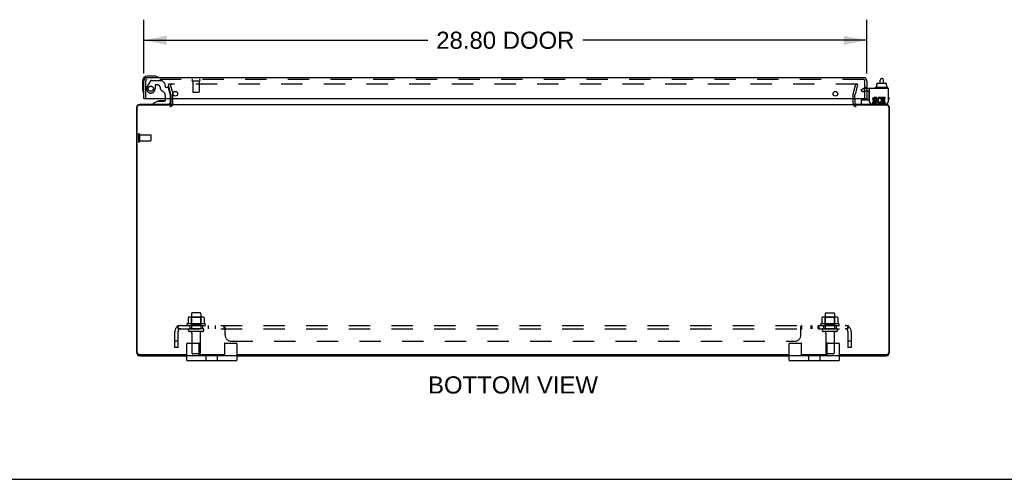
# Model space of a CAD drawing. Header units: inches. Extents: x 0 to 155, y 0 to 100.
# Tile 2 of 7: x 39 to 78, y 0 to 18. Entities that reach past the tile are written whole.
import ezdxf

# ---------------------------------------------------------------- set-up
doc = ezdxf.new("R2010")
doc.units = ezdxf.units.IN
doc.header["$LTSCALE"] = 8.5
doc.header["$MEASUREMENT"] = 0
doc.linetypes.add('HIDDEN', pattern=[0.2, 0.1, -0.1])
doc.layers.get('0').update_dxf_attribs({"linetype": 'CONTINUOUS'})
for name, color, linetype in [('DEFAULT_2', 8, 'HIDDEN'), ('DIMENSIONS', 7, 'CONTINUOUS'), ('DOOR_ASSEMBLY', 7, 'CONTINUOUS'), ('SUBPANEL', 7, 'CONTINUOUS')]:
    doc.layers.add(name, color=color, linetype=linetype)
doc.styles.get("Standard").update_dxf_attribs({"font": 'arial.ttf'})
doc.dimstyles.new('DIMSTYLE_1', dxfattribs={"dimtxt": 0.681818, "dimasz": 0.909091, "dimexe": 0.09, "dimexo": 0.07, "dimgap": 0.0375, "dimtad": 0, "dimtih": 1, "dimtoh": 1, "dimzin": 4, "dimdsep": 46, "dimtxsty": 'Standard', "dimblk": '_FILLED', "dimblk1": '_FILLED', "dimblk2": '_FILLED', "dimcen": 0.09, "dimadec": 3, "dimazin": 1, "dimtfac": 1, "dimtdec": 3, "dimtofl": 0, "dimtmove": 0, "dimatfit": 3, "dimldrblk": '_FILLED', "dimfxl": 0, "dimtolj": 1, "dimtzin": 4, "dimarcsym": 0})

# ---------------------------------------------------------------- blocks, each defined once
blk = doc.blocks.new('_FILLED')
at = {"color": 0, "linetype": 'ByBlock'}
blk.add_solid([(0, 0), (-1, 0.2), (-1, -0.2)], dxfattribs=at)
blk = doc.blocks.new('*D3')
at = {"layer": 'DIMENSIONS', "color": 2, "linetype": 'Continuous'}
for p, q in [((44.175, 16.155), (44.175, 18.301)), ((72.975, 16.155), (72.975, 18.301)), ((44.175, 17.483), (55.484, 17.483)), ((72.975, 17.483), (61.666, 17.483))]:
    blk.add_line(p, q, dxfattribs=at)
at = {"layer": 'DIMENSIONS', "color": 2, "linetype": 'Continuous', "xscale": 0.9090909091, "yscale": 0.9090909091, "zscale": 0.9090909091, "rotation": 180}
blk.add_blockref('_FILLED', (44.175, 17.483), dxfattribs=at)
at = {"layer": 'DIMENSIONS', "color": 2, "linetype": 'Continuous', "xscale": 0.9090909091, "yscale": 0.9090909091, "zscale": 0.9090909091}
blk.add_blockref('_FILLED', (72.975, 17.483), dxfattribs=at)
at = {"layer": 'DIMENSIONS', "color": 2, "linetype": 'Continuous', "insert": (58.575, 17.824), "char_height": 0.6818, "width": 5.50017, "attachment_point": 2, "line_spacing_factor": 0.9}
blk.add_mtext('28.80 DOOR', dxfattribs=at)

msp = doc.modelspace()

# ---------------------------------------------------------------- linework, layer by layer
at = {"color": 7, "linetype": 'Continuous'}
for p, q in [((73.3567, 15.7065), (73.3721, 15.7065)), ((73.3567, 15.7065), (73.3567, 15.5995)), ((73.3721, 15.7645), (73.3721, 15.7065)), ((73.3832, 15.7745), (73.7384, 15.7745)), ((73.5032, 15.7745), (73.5032, 15.8984)), ((73.5632, 15.9584), (73.5832, 15.9584)), ((73.6432, 15.7745), (73.6432, 15.8984)), ((73.7497, 15.7645), (73.7497, 15.7065)), ((73.7497, 15.7065), (73.7661, 15.7065)), ((73.7661, 15.7065), (73.7661, 15.5995)), ((73.3046, 15.5895), (73.3046, 15.5695)), ((73.8016, 15.5995), (73.3146, 15.5995)), ((73.8116, 15.5895), (73.8116, 15.5695)), ((72.7612, 14.962), (72.7612, 15.0995)), ((72.7712, 15.1095), (73.0863, 15.1095)), ((73.8237, 15.002), (73.8237, 15.0155)), ((45.8802, 4.747), (45.8802, 5.397)), ((45.9052, 5.422), (46.3552, 5.422)), ((46.3802, 4.922), (46.3802, 5.397)), ((47.3802, 5.397), (47.3802, 4.922)), ((47.4052, 5.422), (47.8552, 5.422)), ((47.8802, 5.397), (47.8802, 4.747)), ((69.8802, 4.747), (69.8802, 5.397)), ((69.9052, 5.422), (70.3552, 5.422)), ((70.3802, 4.922), (70.3802, 5.397)), ((71.3802, 5.397), (71.3802, 4.922)), ((71.4052, 5.422), (71.8552, 5.422)), ((71.8802, 5.397), (71.8802, 4.747)), ((47.8552, 4.922), (45.9052, 4.922)), ((47.8552, 4.722), (45.9052, 4.722)), ((46.6612, 4.747), (46.6612, 4.897)), ((47.0992, 4.897), (47.0992, 4.747)), ((71.8552, 4.922), (69.9052, 4.922)), ((71.8552, 4.722), (69.9052, 4.722)), ((70.6612, 4.747), (70.6612, 4.897)), ((71.0992, 4.897), (71.0992, 4.747)), ((0, 0), (154.5455, 0))]:
    msp.add_line(p, q, dxfattribs=at)
at = {"color": 3, "linetype": 'Continuous'}
for p, q in [((73.8237, 15.5595), (73.0863, 15.5595)), ((73.0863, 15.0155), (73.0863, 15.5595)), ((73.8237, 15.5595), (73.8237, 15.0155)), ((45.2422, 14.922), (43.9972, 14.922)), ((45.2552, 14.964), (45.2552, 15.165)), ((45.2552, 14.922), (72.5052, 14.922)), ((72.5052, 15.165), (72.5052, 14.964)), ((73.7632, 14.922), (72.5182, 14.922)), ((73.1463, 14.9555), (73.7637, 14.9555)), ((73.3023, 15.0212), (73.2017, 15.0212)), ((73.2017, 15.0212), (73.2017, 14.9748)), ((73.2017, 14.9748), (73.3023, 14.9748)), ((73.2561, 15.0693), (73.307, 15.0693)), ((73.3719, 15.2068), (73.2713, 15.2068)), ((73.2713, 15.1604), (73.3719, 15.1604)), ((73.3023, 15.1141), (73.2713, 15.114)), ((73.3719, 15.1604), (73.3719, 15.2068)), ((73.5155, 15.1547), (73.5339, 15.1973)), ((73.5421, 15.0137), (73.5279, 15.0339)), ((73.7121, 15.2068), (73.5421, 15.2068)), ((73.5421, 15.2068), (73.5421, 15.0137)), ((73.5421, 14.9883), (73.5421, 14.9748)), ((73.5421, 14.9748), (73.7121, 14.9748)), ((73.5885, 15.1604), (73.7121, 15.1604)), ((73.5885, 15.114), (73.5885, 15.1604)), ((73.6889, 15.114), (73.5885, 15.114)), ((73.5885, 15.0693), (73.6889, 15.0693)), ((73.5885, 15.0212), (73.5885, 15.0693)), ((73.7121, 15.0212), (73.5885, 15.0212)), ((73.6889, 15.0693), (73.6889, 15.114)), ((73.7121, 15.1604), (73.7121, 15.2068)), ((73.7121, 14.9748), (73.7121, 15.0212)), ((43.8802, 14.805), (43.8802, 5.058)), ((43.9132, 5.055), (43.9132, 14.819)), ((45.2552, 14.899), (43.9932, 14.899)), ((73.7672, 14.899), (72.5052, 14.899)), ((73.8472, 14.819), (73.8472, 5.055)), ((73.8802, 5.058), (73.8802, 14.805)), ((43.9932, 4.975), (45.8802, 4.975)), ((44.0162, 4.922), (45.8802, 4.922)), ((46.3802, 4.975), (47.3802, 4.975)), ((47.8802, 4.975), (69.8802, 4.975)), ((47.8802, 4.922), (69.8802, 4.922)), ((70.3802, 4.975), (71.3802, 4.975)), ((71.8802, 4.975), (73.7672, 4.975)), ((71.8802, 4.922), (73.7442, 4.922))]:
    msp.add_line(p, q, dxfattribs=at)
at = {"color": 7, "linetype": 'Continuous'}
for centre, radius, start, end in [((73.5632, 15.8984), 0.06, 90, 180), ((73.5832, 15.8984), 0.06, 0, 90), ((73.3146, 15.5895), 0.01, 89.99999, 180), ((73.3146, 15.5695), 0.01, 180, 270.00001), ((73.8016, 15.5895), 0.01, 0, 90.00001), ((73.8016, 15.5695), 0.01, 269.99999, 360), ((73.8081, 15.4415), 0.0162, 343.79096, 16.20904), ((72.7712, 15.0995), 0.01, 90, 180), ((72.8012, 14.962), 0.04, 180, 270), ((73.7437, 15.002), 0.08, 280.18143, 360), ((45.9052, 5.397), 0.025, 90, 180), ((46.3552, 5.397), 0.025, 0, 90), ((47.4052, 5.397), 0.025, 90, 180), ((47.8552, 5.397), 0.025, 0, 90), ((69.9052, 5.397), 0.025, 90, 180), ((70.3552, 5.397), 0.025, 0, 90), ((71.4052, 5.397), 0.025, 90, 180), ((71.8552, 5.397), 0.025, 0, 90), ((45.9052, 4.897), 0.025, 90, 180), ((45.9052, 4.747), 0.025, 180, 270), ((46.6362, 4.897), 0.025, 0, 90), ((46.6362, 4.747), 0.025, 270, 360), ((47.1242, 4.897), 0.025, 90, 180), ((47.1242, 4.747), 0.025, 180, 270), ((47.8552, 4.897), 0.025, 0, 90), ((47.8552, 4.747), 0.025, 270, 360), ((69.9052, 4.897), 0.025, 90, 180), ((69.9052, 4.747), 0.025, 180, 270), ((70.6362, 4.897), 0.025, 0, 90), ((70.6362, 4.747), 0.025, 270, 360), ((71.1242, 4.897), 0.025, 90, 180), ((71.1242, 4.747), 0.025, 180, 270), ((71.8552, 4.897), 0.025, 0, 90), ((71.8552, 4.747), 0.025, 270, 360)]:
    msp.add_arc(centre, radius, start, end, dxfattribs=at)
at = {"color": 3, "linetype": 'Continuous'}
for centre, radius, start, end in [((43.9972, 14.805), 0.117, 90, 180), ((45.2132, 14.964), 0.042, 270, 360), ((72.5472, 14.964), 0.042, 180, 270), ((73.1463, 15.0155), 0.06, 180, 270), ((73.2713, 15.1373), 0.0696, 89.99114, 257.43379), ((73.2713, 15.1372), 0.0232, 90, 270.04847), ((73.3023, 15.0445), 0.0696, 270, 90), ((73.3023, 15.0445), 0.0232, 270, 351.22946), ((73.2987, 15.044), 0.0267, 353.42855, 71.76278), ((73.4879, 15.0908), 0.116, 66.59665, 251.87913), ((73.4879, 15.0908), 0.0696, 66.59665, 305.11217), ((73.488, 15.0884), 0.1137, 251.41988, 296.19629), ((73.4879, 15.0908), 0.116, 295.73705, 297.8532), ((73.7632, 14.805), 0.117, 0, 90), ((73.7637, 15.0155), 0.06, 270, 360), ((43.9932, 14.819), 0.08, 90, 180), ((73.7672, 14.819), 0.08, 0, 90), ((44.0162, 5.058), 0.136, 180, 270), ((43.9932, 5.055), 0.08, 180, 270), ((73.7442, 5.058), 0.136, 270, 360), ((73.7672, 5.055), 0.08, 270, 360)]:
    msp.add_arc(centre, radius, start, end, dxfattribs=at)
at = {"color": 7, "linetype": 'Continuous'}
for centre, major_axis, ratio, start_param, end_param in [((73.3832, 15.7645), (0.0111, 0), 0.8988338, 1.5707963, 3.1415927), ((73.7384, 15.7645), (0.0113, 0), 0.8861604, 0, 1.5707963)]:
    msp.add_ellipse(centre, major_axis=major_axis, ratio=ratio, start_param=start_param, end_param=end_param, dxfattribs=at)
at = {"layer": 'DEFAULT_2', "color": 8, "linetype": 'HIDDEN'}
for p, q in [((45.2233, 15.7346), (45.1509, 15.7152)), ((45.2543, 15.3291), (45.1509, 15.7152)), ((72.5889, 15.7346), (45.1715, 15.7346)), ((45.2233, 15.7346), (45.3268, 15.3485)), ((72.4336, 15.3485), (72.5371, 15.7346)), ((72.6095, 15.7152), (72.506, 15.3291)), ((72.5371, 15.7346), (72.6095, 15.7152)), ((45.2552, 15.165), (45.2552, 15.3226)), ((45.3302, 14.964), (45.3302, 15.3226)), ((72.4302, 14.964), (72.4302, 15.3226)), ((72.5052, 15.165), (72.5052, 15.3226)), ((72.7458, 15.5042), (72.8173, 15.5455)), ((72.7978, 15.4142), (72.7458, 15.5042)), ((72.8693, 15.4555), (72.7978, 15.4142)), ((73.0863, 15.5595), (72.8693, 15.5595)), ((73.0863, 15.4555), (72.8693, 15.4555)), ((43.9552, 13.739), (43.9552, 13.455)), ((43.9982, 13.739), (43.9982, 13.455)), ((43.9982, 13.721), (44.4452, 13.721)), ((43.9982, 13.473), (44.4452, 13.473)), ((44.4552, 13.711), (44.4552, 13.483)), ((45.9363, 6.4367), (45.9363, 6.2185)), ((46.5108, 6.458), (45.9996, 6.458)), ((46.0717, 6.438), (46.0517, 6.458)), ((46.0677, 6.592), (46.0677, 5.997)), ((46.0717, 6.142), (46.0717, 6.438)), ((46.4387, 6.438), (46.0717, 6.438)), ((46.4127, 6.622), (46.0977, 6.622)), ((46.4387, 6.438), (46.4587, 6.458)), ((46.4387, 6.142), (46.4387, 6.438)), ((46.4427, 6.592), (46.4427, 5.997)), ((46.5741, 6.4367), (46.5741, 6.2185)), ((71.1863, 6.4367), (71.1863, 6.2185)), ((71.7608, 6.458), (71.2496, 6.458)), ((71.3217, 6.438), (71.3017, 6.458)), ((71.3177, 6.592), (71.3177, 5.997)), ((71.6887, 6.438), (71.3217, 6.438)), ((71.3217, 6.142), (71.3217, 6.438)), ((71.3477, 6.622), (71.6627, 6.622)), ((71.6887, 6.438), (71.7087, 6.458)), ((71.6887, 6.142), (71.6887, 6.438)), ((71.6927, 6.592), (71.6927, 5.997)), ((71.8241, 6.4367), (71.8241, 6.2185)), ((46.611, 6.192), (45.8993, 6.192)), ((45.921, 6.122), (46.5893, 6.122)), ((46.5127, 5.997), (45.9977, 5.997)), ((46.5127, 5.887), (45.9977, 5.887)), ((46.0717, 6.142), (46.0517, 6.122)), ((46.4387, 6.142), (46.0717, 6.142)), ((46.4387, 6.142), (46.4587, 6.122)), ((71.861, 6.192), (71.1493, 6.192)), ((71.171, 6.122), (71.8393, 6.122)), ((71.7627, 5.997), (71.2477, 5.997)), ((71.7627, 5.887), (71.2477, 5.887)), ((71.3217, 6.142), (71.3017, 6.122)), ((71.6887, 6.142), (71.3217, 6.142)), ((71.6887, 6.142), (71.7087, 6.122)), ((46.0902, 5.8245), (46.0902, 5.027)), ((46.4202, 5.8245), (46.4202, 5.027)), ((71.3402, 5.8245), (71.3402, 5.027)), ((71.6702, 5.8245), (71.6702, 5.027)), ((46.3902, 4.997), (46.1202, 4.997)), ((71.6402, 4.997), (71.3702, 4.997))]:
    msp.add_line(p, q, dxfattribs=at)
for points in [[(45.1715, 15.7346), (45.1699, 15.7345), (45.1685, 15.7343), (45.167, 15.7339), (45.1656, 15.7334), (45.1642, 15.7328), (45.1629, 15.732), (45.1617, 15.7311), (45.1606, 15.7301), (45.1596, 15.729), (45.1588, 15.7278), (45.158, 15.7265), (45.1574, 15.7252), (45.157, 15.7238), (45.1566, 15.7224), (45.1565, 15.7209), (45.1565, 15.7201)], [(45.1565, 15.7201), (45.1565, 15.7194), (45.1566, 15.718), (45.1569, 15.7166)], [(72.603, 15.7252), (72.6024, 15.7265), (72.6016, 15.7278), (72.6007, 15.729), (72.5998, 15.7301), (72.5987, 15.7311), (72.5975, 15.732), (72.5962, 15.7328), (72.5948, 15.7334), (72.5934, 15.7339), (72.5919, 15.7343), (72.5904, 15.7345), (72.5889, 15.7346)], [(72.603, 15.7252), (72.6034, 15.7238), (72.6037, 15.7224), (72.6039, 15.7209), (72.6039, 15.7201)], [(72.6039, 15.7201), (72.6039, 15.7194), (72.6037, 15.718), (72.6034, 15.7166)], [(45.9422, 6.4458), (45.9408, 6.445), (45.9395, 6.444), (45.9383, 6.4427), (45.9374, 6.4413), (45.9368, 6.4397), (45.9364, 6.438), (45.9363, 6.4367)], [(46.5681, 6.4458), (46.5696, 6.445), (46.5709, 6.444), (46.572, 6.4427), (46.5729, 6.4413), (46.5736, 6.4397), (46.574, 6.438), (46.5741, 6.4367)], [(71.1922, 6.4458), (71.1908, 6.445), (71.1895, 6.444), (71.1883, 6.4427), (71.1874, 6.4413), (71.1868, 6.4397), (71.1864, 6.438), (71.1863, 6.4367)], [(71.8181, 6.4458), (71.8196, 6.445), (71.8209, 6.444), (71.822, 6.4427), (71.8229, 6.4413), (71.8236, 6.4397), (71.824, 6.438), (71.8241, 6.4367)], [(45.9363, 6.2185), (45.9362, 6.2173), (45.936, 6.216), (45.9357, 6.215), (45.9354, 6.2142), (45.935, 6.2135), (45.9347, 6.213), (45.9343, 6.2125), (45.934, 6.212), (45.9336, 6.2116), (45.9333, 6.2113), (45.933, 6.211), (45.9327, 6.2107), (45.9324, 6.2105), (45.9321, 6.2103), (45.9318, 6.2101), (45.9315, 6.2099), (45.9313, 6.2098), (45.931, 6.2096)], [(46.5794, 6.2096), (46.5791, 6.2098), (46.5788, 6.2099), (46.5786, 6.2101), (46.5783, 6.2103), (46.578, 6.2105), (46.5777, 6.2107), (46.5774, 6.211), (46.5771, 6.2113), (46.5767, 6.2116), (46.5764, 6.212), (46.5761, 6.2125), (46.5757, 6.213), (46.5754, 6.2135), (46.575, 6.2142), (46.5747, 6.215), (46.5744, 6.216), (46.5741, 6.2173), (46.5741, 6.2185)], [(71.1863, 6.2185), (71.1862, 6.2173), (71.186, 6.216), (71.1857, 6.215), (71.1854, 6.2142), (71.185, 6.2135), (71.1847, 6.213), (71.1843, 6.2125), (71.184, 6.212), (71.1836, 6.2116), (71.1833, 6.2113), (71.183, 6.211), (71.1827, 6.2107), (71.1824, 6.2105), (71.1821, 6.2103), (71.1818, 6.2101), (71.1815, 6.2099), (71.1813, 6.2098), (71.181, 6.2096)], [(71.8294, 6.2096), (71.8291, 6.2098), (71.8288, 6.2099), (71.8286, 6.2101), (71.8283, 6.2103), (71.828, 6.2105), (71.8277, 6.2107), (71.8274, 6.211), (71.8271, 6.2113), (71.8267, 6.2116), (71.8264, 6.212), (71.8261, 6.2125), (71.8257, 6.213), (71.8254, 6.2135), (71.825, 6.2142), (71.8247, 6.215), (71.8244, 6.216), (71.8241, 6.2173), (71.8241, 6.2185)]]:
    msp.add_lwpolyline(points, dxfattribs=at)
for centre, radius, start, end in [((45.2302, 15.3226), 0.025, 0, 15), ((45.2302, 15.3226), 0.1, 0, 15), ((72.5302, 15.3226), 0.1, 165, 180), ((72.5302, 15.3226), 0.025, 165, 180), ((72.8693, 15.4555), 0.104, 90, 120), ((45.2132, 14.964), 0.117, 270, 360), ((72.5472, 14.964), 0.117, 180, 270), ((43.9767, 13.739), 0.0215, 0, 180), ((43.9767, 13.455), 0.0215, 180, 360), ((44.4452, 13.711), 0.01, 0, 90), ((44.4452, 13.483), 0.01, 270, 360), ((45.9996, 6.3168), 0.1412, 90, 113.95), ((46.0977, 6.592), 0.03, 90, 180), ((46.4127, 6.592), 0.03, 0, 90), ((46.5108, 6.3168), 0.1412, 66.05, 90), ((71.2496, 6.3168), 0.1412, 90, 113.95), ((71.3477, 6.592), 0.03, 90, 180), ((71.6627, 6.592), 0.03, 0, 90), ((71.7608, 6.3168), 0.1412, 66.05, 90), ((45.921, 6.1603), 0.0384, 124.44966, 270), ((46.2552, 5.5918), 0.6977, 117.6814, 120.66313), ((45.9977, 5.942), 0.055, 90, 270), ((46.0277, 5.8245), 0.0625, 0, 90), ((46.4827, 5.8245), 0.0625, 90, 180), ((46.5127, 5.942), 0.055, 270, 90), ((46.2552, 5.5918), 0.6977, 59.33687, 62.3186), ((46.5893, 6.1603), 0.0384, 270, 55.55034), ((71.171, 6.1603), 0.0384, 124.44966, 270), ((71.5052, 5.5918), 0.6977, 117.6814, 120.66313), ((71.2477, 5.942), 0.055, 90, 270), ((71.2777, 5.8245), 0.0625, 0, 90), ((71.7327, 5.8245), 0.0625, 90, 180), ((71.7627, 5.942), 0.055, 270, 90), ((71.5052, 5.5918), 0.6977, 59.33687, 62.3186), ((71.8393, 6.1603), 0.0384, 270, 55.55034), ((46.1202, 5.027), 0.03, 180, 270), ((46.3902, 5.027), 0.03, 270, 360), ((71.3702, 5.027), 0.03, 180, 270), ((71.6402, 5.027), 0.03, 270, 360)]:
    msp.add_arc(centre, radius, start, end, dxfattribs=at)
at = {"layer": 'DOOR_ASSEMBLY', "color": 7, "linetype": 'Continuous'}
for p, q in [((44.1147, 15.85), (44.1147, 15.5606)), ((44.604, 16.05), (44.3147, 16.05)), ((44.642, 16.0471), (44.604, 16.05)), ((44.1147, 15.5606), (44.1176, 15.5227)), ((73.0647, 15.1225), (73.0647, 15.4555)), ((44.7247, 15.06), (44.5487, 14.961)), ((44.5487, 14.922), (44.5487, 14.961)), ((44.7247, 15.06), (45.0017, 15.06)), ((44.8132, 15.0765), (44.8121, 15.0765)), ((44.9537, 15.0765), (44.8132, 15.0765)), ((44.9537, 15.0765), (44.9542, 15.0765)), ((45.0327, 15.091), (45.0327, 15.165)), ((45.2177, 15.165), (45.2177, 15.001)), ((72.8187, 15.165), (72.8187, 15.1225)), ((72.8937, 15.155), (72.8928, 15.165)), ((72.8937, 15.155), (72.9747, 15.155)), ((72.9747, 15.165), (72.9747, 15.1095)), ((73.8497, 15.2025), (73.8497, 15.1225))]:
    msp.add_line(p, q, dxfattribs=at)
at = {"layer": 'DOOR_ASSEMBLY', "color": 3, "linetype": 'Continuous'}
for p, q in [((44.1747, 15.165), (44.1747, 15.873)), ((72.8577, 15.99), (44.2917, 15.99)), ((72.9747, 15.873), (72.9747, 15.165)), ((44.1747, 15.165), (72.9747, 15.165))]:
    msp.add_line(p, q, dxfattribs=at)
at = {"layer": 'DOOR_ASSEMBLY', "color": 8, "linetype": 'HIDDEN'}
for p, q in [((44.2497, 15.165), (44.2497, 15.873)), ((72.8577, 15.915), (44.2917, 15.915)), ((44.4353, 15.871), (44.3007, 15.638)), ((44.4612, 15.886), (44.8735, 15.886)), ((44.7317, 15.701), (44.6377, 15.701)), ((45.0098, 15.7621), (44.8948, 15.8772)), ((45.0157, 15.748), (45.0157, 15.67)), ((46.1077, 15.872), (46.3917, 15.872)), ((46.1257, 15.872), (46.1257, 15.425)), ((46.3737, 15.872), (46.3737, 15.425)), ((72.8997, 15.165), (72.8997, 15.873)), ((44.6217, 15.685), (44.6217, 15.552)), ((45.0747, 15.611), (45.1191, 15.611)), ((45.2177, 15.332), (45.1491, 15.588)), ((45.2177, 15.332), (45.2177, 15.165)), ((46.1357, 15.415), (46.3637, 15.415)), ((72.9747, 15.6062), (72.8997, 15.6062)), ((72.9747, 15.45), (72.8997, 15.45)), ((45.1387, 14.922), (44.5487, 14.922)), ((45.0327, 15.165), (45.0327, 15.275))]:
    msp.add_line(p, q, dxfattribs=at)
msp.add_circle((44.4497, 15.552), 0.103, dxfattribs=at)
at = {"layer": 'DOOR_ASSEMBLY', "color": 3, "linetype": 'Continuous'}
for centre in [(45.4247, 15.353), (71.7247, 15.353)]:
    msp.add_circle(centre, 0.094, dxfattribs=at)
at = {"layer": 'DOOR_ASSEMBLY', "color": 7, "linetype": 'Continuous'}
for centre, radius, start, end in [((44.3147, 15.85), 0.2, 90, 180), ((44.604, 15.8), 0.25, 59.11011, 90), ((44.7247, 16.005), 0.015, 270, 353.62041), ((44.7247, 16.0016), 0.015, 6.37959, 59.11011), ((44.3647, 15.5606), 0.25, 180, 210.88989), ((44.163, 15.44), 0.015, 210.88989, 263.62041), ((44.1597, 15.44), 0.015, 276.37959, 360), ((44.8132, 14.9865), 0.09, 90.67198, 125.18775), ((44.9532, 14.9865), 0.09, 55.07677, 89.32802), ((45.0017, 15.091), 0.031, 270, 360), ((45.1387, 15.001), 0.079, 270, 360), ((72.8487, 15.1225), 0.03, 180, 205.71701), ((73.0347, 15.1225), 0.03, 334.28155, 360), ((73.0947, 15.2625), 0.03, 180, 253.80986), ((73.8197, 15.2025), 0.03, 0, 82.23317), ((73.8197, 15.1225), 0.03, 277.76683, 360)]:
    msp.add_arc(centre, radius, start, end, dxfattribs=at)
at = {"layer": 'DOOR_ASSEMBLY', "color": 3, "linetype": 'Continuous'}
for centre, start, end in [((44.2917, 15.873), 90, 180), ((72.8577, 15.873), 0, 90)]:
    msp.add_arc(centre, 0.117, start, end, dxfattribs=at)
at = {"layer": 'DOOR_ASSEMBLY', "color": 8, "linetype": 'HIDDEN'}
for centre, radius, start, end in [((44.2917, 15.873), 0.042, 90, 180), ((44.4612, 15.856), 0.03, 90, 150), ((44.6377, 15.685), 0.016, 90, 180), ((44.7317, 15.611), 0.09, 0, 90), ((44.8735, 15.856), 0.03, 45, 90), ((44.9957, 15.748), 0.02, 0, 45), ((46.1077, 15.8935), 0.0215, 90, 270), ((46.3917, 15.8935), 0.0215, 270, 90), ((72.8577, 15.873), 0.042, 0, 90), ((44.4497, 15.552), 0.172, 150, 360), ((45.0067, 15.611), 0.185, 180, 244.2582), ((44.8447, 15.275), 0.188, 0, 64.2582), ((45.0747, 15.67), 0.059, 180, 270), ((45.1191, 15.58), 0.031, 15, 90), ((46.1357, 15.425), 0.01, 180, 270), ((46.3637, 15.425), 0.01, 270, 360)]:
    msp.add_arc(centre, radius, start, end, dxfattribs=at)
at = {"layer": 'SUBPANEL', "color": 8, "linetype": 'HIDDEN'}
for p, q in [((45.4114, 5.247), (45.4114, 5.885)), ((45.4979, 6.068), (45.5773, 5.9715)), ((45.5364, 5.997), (45.5364, 6.122)), ((45.5364, 6.122), (72.2239, 6.122)), ((45.5364, 5.997), (72.2239, 5.997)), ((45.5364, 5.247), (45.5364, 5.885)), ((46.0052, 6.122), (46.0052, 5.997)), ((46.5052, 6.122), (46.5052, 5.997)), ((46.7334, 6.122), (46.7334, 5.997)), ((47.0144, 6.122), (47.0144, 5.997)), ((47.3761, 5.997), (47.3761, 6.122)), ((47.3773, 5.9969), (47.3761, 5.997)), ((47.38, 5.996), (47.3786, 5.9966)), ((47.3906, 5.9841), (47.3893, 5.9859)), ((47.3918, 5.9823), (47.3906, 5.9841)), ((47.3931, 5.9806), (47.3918, 5.9823)), ((47.4014, 6.0863), (47.3972, 6.0964)), ((47.4114, 5.747), (47.4114, 6.068)), ((70.3489, 6.068), (70.3504, 6.0698)), ((70.3489, 5.747), (70.3489, 6.068)), ((70.3504, 6.0698), (70.3518, 6.0719)), ((70.3518, 6.0719), (70.3532, 6.0743)), ((70.379, 5.9952), (70.3804, 5.996)), ((70.3831, 6.1219), (70.3843, 6.122)), ((70.3843, 5.997), (70.3843, 6.122)), ((70.746, 6.122), (70.746, 5.997)), ((70.7847, 6.122), (70.7847, 5.997)), ((71.027, 6.122), (71.027, 5.997)), ((71.0657, 6.122), (71.0657, 5.997)), ((71.2552, 6.122), (71.2552, 5.997)), ((71.7552, 6.122), (71.7552, 5.997)), ((72.2625, 6.068), (72.1831, 5.9715)), ((72.2182, 6.0316), (72.2176, 6.0299)), ((72.2187, 6.0332), (72.2182, 6.0316)), ((72.2192, 6.0348), (72.2187, 6.0332)), ((72.2196, 6.0364), (72.2192, 6.0348)), ((72.2201, 6.0379), (72.2196, 6.0364)), ((72.2239, 5.997), (72.2239, 6.122)), ((72.2239, 5.885), (72.2239, 5.247)), ((72.3489, 5.885), (72.3489, 5.247)), ((45.5364, 5.497), (45.4114, 5.497)), ((47.6614, 5.497), (70.0989, 5.497)), ((72.3489, 5.497), (72.2239, 5.497)), ((45.5364, 5.247), (45.4114, 5.247)), ((72.3489, 5.247), (72.2239, 5.247))]:
    msp.add_line(p, q, dxfattribs=at)
for points in [[(45.4979, 6.068), (45.4999, 6.0698), (45.5018, 6.0719), (45.5036, 6.0743), (45.5054, 6.077), (45.5072, 6.0799), (45.5088, 6.083), (45.5104, 6.0863), (45.512, 6.0897), (45.5135, 6.093)], [(45.5135, 6.093), (45.5163, 6.0996), (45.5177, 6.1028), (45.5191, 6.1057), (45.5206, 6.1085), (45.5221, 6.1112), (45.5237, 6.1137), (45.5254, 6.1159), (45.5271, 6.1178), (45.5288, 6.1193), (45.5305, 6.1204), (45.5322, 6.1212), (45.5337, 6.1217), (45.5352, 6.1219), (45.5364, 6.122)], [(45.5364, 6.0565), (45.5363, 6.0566), (45.5363, 6.0567), (45.5363, 6.0567), (45.5363, 6.0566), (45.5364, 6.0565), (45.5364, 6.0562), (45.5364, 6.0558), (45.5364, 6.0554), (45.5364, 6.0549), (45.5364, 6.0544), (45.5364, 6.0539), (45.5364, 6.0534)], [(45.5594, 5.993), (45.5594, 5.9929), (45.5594, 5.9929), (45.5594, 5.993), (45.5593, 5.9932), (45.5591, 5.9934), (45.5589, 5.9937), (45.5587, 5.9941), (45.5584, 5.9945), (45.5582, 5.995), (45.5579, 5.9954), (45.5576, 5.9959), (45.5573, 5.9965), (45.557, 5.997), (45.5567, 5.9976), (45.5563, 5.9982), (45.556, 5.9988), (45.5556, 5.9994), (45.5553, 6), (45.555, 6.0007), (45.5546, 6.0014), (45.5542, 6.0021), (45.5539, 6.0028), (45.5535, 6.0035), (45.5532, 6.0042), (45.5528, 6.005), (45.5524, 6.0058), (45.5521, 6.0065), (45.5517, 6.0073), (45.5513, 6.0081), (45.5509, 6.0089), (45.5506, 6.0098), (45.5502, 6.0106), (45.5498, 6.0115), (45.5494, 6.0124), (45.549, 6.0133), (45.5486, 6.0142), (45.5482, 6.0151), (45.5479, 6.0161), (45.5475, 6.017), (45.5471, 6.018), (45.5467, 6.019), (45.5463, 6.0199), (45.5459, 6.0209), (45.5456, 6.0219), (45.5452, 6.0229), (45.5449, 6.0239), (45.5445, 6.0248), (45.5441, 6.0258), (45.5438, 6.0268), (45.5435, 6.0278), (45.5431, 6.0288), (45.5428, 6.0297), (45.5425, 6.0307), (45.5422, 6.0317), (45.5419, 6.0326), (45.5416, 6.0336), (45.5413, 6.0346), (45.541, 6.0355), (45.5407, 6.0364), (45.5405, 6.0374), (45.5402, 6.0383), (45.5399, 6.0392), (45.5397, 6.0401), (45.5395, 6.041), (45.5392, 6.0419), (45.539, 6.0428), (45.5388, 6.0437), (45.5386, 6.0445), (45.5384, 6.0454), (45.5382, 6.0462), (45.538, 6.047), (45.5378, 6.0479), (45.5377, 6.0487), (45.5375, 6.0495), (45.5373, 6.0503), (45.5372, 6.0511), (45.537, 6.0519), (45.5369, 6.0526), (45.5368, 6.0534), (45.5367, 6.0541), (45.5366, 6.0547), (45.5365, 6.0553), (45.5364, 6.0557), (45.5364, 6.0561), (45.5364, 6.0564), (45.5364, 6.0565)], [(45.5639, 5.9789), (45.5602, 5.9823), (45.5583, 5.9841), (45.5562, 5.9859), (45.5542, 5.9877), (45.552, 5.9895), (45.5498, 5.9912), (45.5476, 5.9928), (45.5454, 5.9941), (45.5433, 5.9952), (45.5414, 5.996), (45.5396, 5.9966), (45.5379, 5.9969), (45.5364, 5.997)], [(45.5565, 5.9967), (45.5569, 5.9963), (45.5572, 5.9958), (45.5576, 5.9954), (45.5579, 5.995), (45.5582, 5.9946), (45.5585, 5.9942), (45.5587, 5.9939), (45.559, 5.9936), (45.5591, 5.9933), (45.5593, 5.9931), (45.5594, 5.993)], [(45.5773, 5.9715), (45.5767, 5.9711), (45.576, 5.9709), (45.5753, 5.9709), (45.5744, 5.9711), (45.5735, 5.9714), (45.5725, 5.972), (45.5713, 5.9727), (45.57, 5.9736), (45.5686, 5.9748), (45.567, 5.9761), (45.5655, 5.9775), (45.5639, 5.9789)], [(47.3884, 6.1137), (47.3867, 6.1159), (47.385, 6.1178), (47.3833, 6.1193), (47.3816, 6.1204), (47.3801, 6.1212), (47.3786, 6.1217), (47.3773, 6.1219), (47.3761, 6.122)], [(47.3786, 6.1217), (47.3773, 6.1219), (47.3761, 6.122)], [(47.3855, 5.9912), (47.3841, 5.9928), (47.3827, 5.9941), (47.3813, 5.9952), (47.38, 5.996), (47.3786, 5.9966), (47.3773, 5.9969), (47.3761, 5.997)], [(47.3841, 5.9928), (47.3827, 5.9941), (47.3813, 5.9952)], [(47.385, 6.1178), (47.3833, 6.1193), (47.3816, 6.1204)], [(47.3893, 5.9859), (47.3881, 5.9877), (47.3868, 5.9895), (47.3855, 5.9912)], [(47.3916, 6.1085), (47.39, 6.1112), (47.3884, 6.1137), (47.3867, 6.1159)], [(47.3944, 6.1028), (47.393, 6.1057), (47.3916, 6.1085)], [(47.3996, 5.9736), (47.3982, 5.9748), (47.3968, 5.9761), (47.3955, 5.9775), (47.3943, 5.9789), (47.3931, 5.9806)], [(47.4114, 5.9715), (47.4098, 5.9711), (47.4082, 5.9709), (47.4067, 5.9709), (47.4053, 5.9711), (47.4038, 5.9714), (47.4024, 5.972), (47.401, 5.9727), (47.3996, 5.9736), (47.3982, 5.9748), (47.3968, 5.9761), (47.3955, 5.9775), (47.3943, 5.9789)], [(47.3972, 6.0964), (47.3958, 6.0996), (47.3944, 6.1028)], [(47.4067, 5.9709), (47.4053, 5.9711), (47.4038, 5.9714), (47.4024, 5.972), (47.401, 5.9727)], [(47.4057, 6.077), (47.4043, 6.0799), (47.4029, 6.083), (47.4014, 6.0863)], [(47.4114, 6.068), (47.41, 6.0698), (47.4086, 6.0719), (47.4072, 6.0743), (47.4057, 6.077)], [(47.4114, 5.9715), (47.4098, 5.9711), (47.4082, 5.9709)], [(70.3489, 5.9715), (70.3506, 5.9711), (70.3521, 5.9709), (70.3536, 5.9709), (70.3551, 5.9711), (70.3565, 5.9714), (70.3579, 5.972), (70.3593, 5.9727), (70.3608, 5.9736), (70.3622, 5.9748), (70.3636, 5.9761), (70.3648, 5.9775), (70.3661, 5.9789)], [(70.3489, 5.9715), (70.3506, 5.9711), (70.3521, 5.9709), (70.3536, 5.9709), (70.3551, 5.9711), (70.3565, 5.9714), (70.3579, 5.972), (70.3593, 5.9727), (70.3608, 5.9736)], [(70.3532, 6.0743), (70.3546, 6.077), (70.3561, 6.0799), (70.3575, 6.083), (70.3589, 6.0863), (70.3631, 6.0964)], [(70.3631, 6.0964), (70.3645, 6.0996), (70.366, 6.1028)], [(70.3648, 5.9775), (70.3661, 5.9789), (70.3673, 5.9806), (70.3686, 5.9823), (70.3698, 5.9841), (70.3711, 5.9859), (70.3723, 5.9877), (70.3736, 5.9895), (70.3749, 5.9912), (70.3763, 5.9928), (70.3777, 5.9941)], [(70.366, 6.1028), (70.3674, 6.1057), (70.3688, 6.1085)], [(70.3688, 6.1085), (70.3703, 6.1112), (70.372, 6.1137), (70.3737, 6.1159), (70.3754, 6.1178)], [(70.372, 6.1137), (70.3737, 6.1159), (70.3754, 6.1178), (70.3771, 6.1193), (70.3787, 6.1204), (70.3803, 6.1212), (70.3818, 6.1217), (70.3831, 6.1219), (70.3843, 6.122)], [(70.3749, 5.9912), (70.3763, 5.9928), (70.3777, 5.9941), (70.379, 5.9952), (70.3804, 5.996), (70.3817, 5.9966), (70.383, 5.9969), (70.3843, 5.997)], [(70.3787, 6.1204), (70.3803, 6.1212), (70.3818, 6.1217)], [(70.3817, 5.9966), (70.383, 5.9969), (70.3843, 5.997)], [(72.1831, 5.9715), (72.1837, 5.9711), (72.1844, 5.9709), (72.1851, 5.9709), (72.1859, 5.9711), (72.1869, 5.9714), (72.1879, 5.972), (72.189, 5.9727), (72.1903, 5.9736), (72.1918, 5.9748), (72.1933, 5.9761), (72.1949, 5.9775), (72.1965, 5.9789), (72.2001, 5.9823)], [(72.2001, 5.9823), (72.2021, 5.9841), (72.2041, 5.9859), (72.2062, 5.9877), (72.2083, 5.9895), (72.2106, 5.9912), (72.2128, 5.9928), (72.215, 5.9941), (72.217, 5.9952), (72.219, 5.996), (72.2208, 5.9966), (72.2224, 5.9969), (72.2239, 5.997)], [(72.201, 5.993), (72.2009, 5.9929), (72.201, 5.993), (72.2011, 5.9932), (72.2013, 5.9934), (72.2014, 5.9937), (72.2017, 5.994), (72.2019, 5.9943), (72.2022, 5.9947), (72.2025, 5.995), (72.2028, 5.9954), (72.2032, 5.9959), (72.2035, 5.9963), (72.2039, 5.9968)], [(72.2176, 6.0299), (72.2171, 6.0282), (72.2168, 6.0274), (72.2165, 6.0265), (72.2162, 6.0256), (72.2158, 6.0247), (72.2155, 6.0238), (72.2152, 6.0229), (72.2148, 6.022), (72.2145, 6.021), (72.2141, 6.02), (72.2137, 6.0191), (72.2133, 6.0181), (72.2129, 6.0171), (72.2125, 6.0161), (72.2121, 6.0151), (72.2117, 6.0141), (72.2113, 6.0131), (72.2109, 6.0121), (72.2104, 6.0112), (72.21, 6.0103), (72.2096, 6.0093), (72.2092, 6.0084), (72.2088, 6.0075), (72.2084, 6.0067), (72.208, 6.0058), (72.2076, 6.005), (72.2072, 6.0042), (72.2068, 6.0034), (72.2064, 6.0026), (72.206, 6.0018), (72.2056, 6.0011), (72.2052, 6.0003), (72.2048, 5.9996), (72.2045, 5.9989), (72.2041, 5.9983), (72.2037, 5.9976), (72.2034, 5.997), (72.203, 5.9964), (72.2027, 5.9958), (72.2024, 5.9953), (72.2021, 5.9948), (72.2018, 5.9943), (72.2015, 5.9939), (72.2013, 5.9935), (72.2011, 5.9932), (72.201, 5.993)], [(72.224, 6.0567), (72.224, 6.0567), (72.224, 6.0566), (72.224, 6.0564), (72.224, 6.0562), (72.2239, 6.0559), (72.2239, 6.0555), (72.2238, 6.0551), (72.2238, 6.0547), (72.2237, 6.0542), (72.2236, 6.0537), (72.2236, 6.0532), (72.2235, 6.0527), (72.2234, 6.0521), (72.2233, 6.0516), (72.2232, 6.051), (72.2231, 6.0504), (72.2229, 6.0498), (72.2228, 6.0492), (72.2227, 6.0486), (72.2226, 6.048), (72.2224, 6.0473), (72.2223, 6.0467), (72.2221, 6.046), (72.222, 6.0453), (72.2218, 6.0446), (72.2216, 6.0439), (72.2215, 6.0432), (72.2213, 6.0425), (72.2211, 6.0417), (72.2209, 6.041), (72.2207, 6.0402), (72.2205, 6.0395), (72.2203, 6.0387), (72.2201, 6.0379)], [(72.244, 6.0996), (72.2426, 6.1028), (72.2412, 6.1057), (72.2398, 6.1085), (72.2383, 6.1112), (72.2367, 6.1137), (72.235, 6.1159), (72.2333, 6.1178), (72.2315, 6.1193), (72.2299, 6.1204), (72.2282, 6.1212), (72.2266, 6.1217), (72.2252, 6.1219), (72.2239, 6.122)], [(72.2239, 6.0537), (72.2239, 6.0542), (72.2239, 6.0547), (72.224, 6.0551), (72.224, 6.0555), (72.224, 6.0559), (72.224, 6.0562), (72.224, 6.0565), (72.224, 6.0566), (72.224, 6.0567), (72.224, 6.0567)], [(72.2625, 6.068), (72.2605, 6.0698), (72.2586, 6.0719), (72.2567, 6.0743), (72.2549, 6.077), (72.2532, 6.0799), (72.2515, 6.083), (72.2499, 6.0863), (72.2484, 6.0897), (72.2469, 6.093), (72.244, 6.0996)]]:
    msp.add_lwpolyline(points, dxfattribs=at)
for centre, radius, start, end in [((45.6484, 5.885), 0.237, 90, 180), ((45.6484, 5.885), 0.112, 90, 180), ((72.1119, 5.885), 0.237, 0, 90), ((72.1119, 5.885), 0.112, 0, 90), ((47.6614, 5.747), 0.25, 180, 270), ((70.0989, 5.747), 0.25, 270, 360)]:
    msp.add_arc(centre, radius, start, end, dxfattribs=at)

# ---------------------------------------------------------------- texts
at = {"layer": 'DIMENSIONS', "color": 2, "linetype": 'Continuous', "insert": (58.8812, 4.0988), "char_height": 0.681818, "width": 6.75735, "attachment_point": 2, "line_spacing_factor": 0.9}
msp.add_mtext('BOTTOM VIEW', dxfattribs=at)

# ---------------------------------------------------------------- dimensions: what is measured, and where the dimension line sits
at = {"layer": 'DIMENSIONS', "color": 2, "linetype": 'Continuous'}
dim = msp.add_linear_dim(base=(72.9747, 17.4828), p1=(44.1747, 16.0853), p2=(72.9747, 16.0853), text='<> DOOR', dimstyle='DIMSTYLE_1', dxfattribs=at)
dim.commit()
dim.dimension.update_dxf_attribs({"geometry": '*D3', "text_midpoint": (58.5747, 17.4828), "dimtype": 160})

doc.saveas('drawing.dxf')
